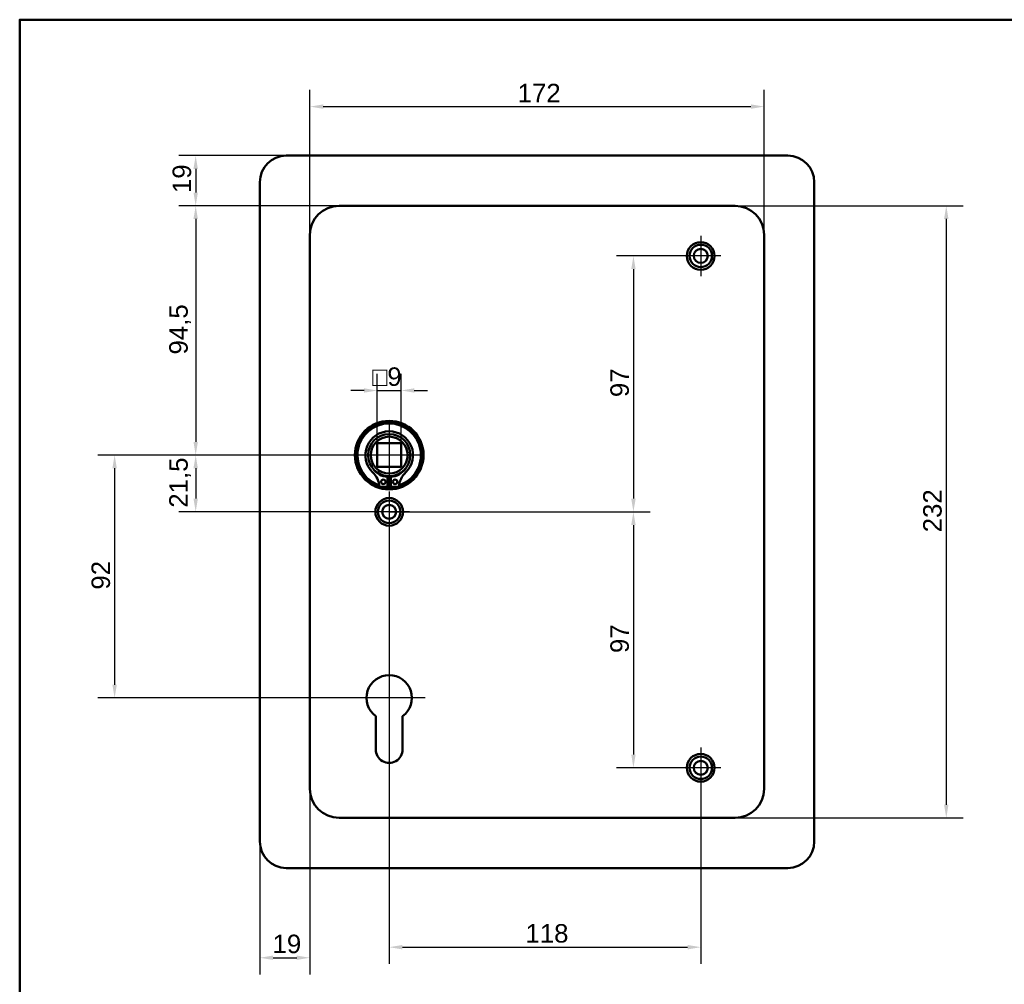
# Model space of a CAD drawing. Header units: millimetres. Extents: x 20 to 833, y 20 to 574.
# Tile 2 of 4: x 20 to 393, y 208 to 574. Entities that reach past the tile are written whole.
import ezdxf

# ---------------------------------------------------------------- set-up
doc = ezdxf.new("R2010")
doc.units = ezdxf.units.MM
doc.header["$LTSCALE"] = 2
for name, color, linetype, lineweight in [('Bemaßungen(DIN)', 7, 'Continuous', 25), ('Mittelpunktmarkierung(DIN)', 7, 'Continuous', 25), ('Sichtbare Kanten(DIN)', 7, 'Continuous', 50), ('Skizziergeometrie(DIN)', 7, 'Continuous', 50)]:
    doc.layers.add(name, color=color, linetype=linetype, lineweight=lineweight)
doc.styles.add('STANDARD-DIN~0', font='arial.ttf')
doc.dimstyles.new('CAD-LAN', dxfattribs={"dimscale": 2, "dimtxt": 3.5, "dimasz": 2.5, "dimexe": 3.175, "dimexo": 0, "dimgap": 0.8, "dimtad": 1, "dimrnd": 1e-08, "dimtxsty": 'STANDARD-DIN~0', "dimcen": 0.09, "dimdle": 10, "dimclrd": 250, "dimclre": 250, "dimclrt": 250, "dimadec": 0, "dimazin": 2, "dimtfac": 1, "dimtmove": 0, "dimatfit": 3, "dimfxl": 1, "dimtolj": 1, "dimtzin": 0, "dimlwd": 25, "dimlwe": 25, "dimarcsym": 0})

# ---------------------------------------------------------------- blocks, each defined once
blk = doc.blocks.new('Ränder Standardrahmen')
at = {"layer": 'Skizziergeometrie(DIN)', "flags": 128}
blk.add_lwpolyline([(10, 10), (10, 287), (410, 287), (410, 10), (10, 10)], dxfattribs=at)
blk = doc.blocks.new('*D8')
at = {"layer": 'Bemaßungen(DIN)', "color": 250, "linetype": 'Continuous', "lineweight": 25, "true_color": 0x3f3f3f, "transparency": 16777216}
for p, q in [((129.95, 492.46), (129.95, 547.41)), ((301.95, 492.46), (301.95, 547.41)), ((134.95, 541.06), (296.95, 541.06))]:
    blk.add_line(p, q, dxfattribs=at)
at = {"layer": 'Bemaßungen(DIN)', "color": 250, "linetype": 'Continuous', "true_color": 0x3f3f3f, "transparency": 16777216}
for points in [[(134.95, 541.89), (134.95, 540.23), (129.95, 541.06)], [(296.95, 541.89), (296.95, 540.23), (301.95, 541.06)]]:
    blk.add_solid(points, dxfattribs=at)
at = {"layer": 'Defpoints', "color": 0, "linetype": 'Continuous', "transparency": 16777216}
for p in [(301.95, 541.06), (129.95, 492.46), (301.95, 492.46)]:
    blk.add_point(p, dxfattribs=at)
at = {"layer": 'Bemaßungen(DIN)', "color": 250, "linetype": 'Continuous', "lineweight": 25, "true_color": 0x3f3f3f, "transparency": 16777216, "insert": (208.59, 549.69), "char_height": 7, "attachment_point": 1, "style": 'STANDARD-DIN~0'}
blk.add_mtext('\\A1;172', dxfattribs=at)
blk = doc.blocks.new('*D9')
at = {"layer": 'Bemaßungen(DIN)', "color": 250, "linetype": 'Continuous', "lineweight": 25, "true_color": 0x3f3f3f, "transparency": 16777216}
for p, q in [((290.95, 503.46), (377.3, 503.46)), ((370.95, 498.46), (370.95, 276.46)), ((290.95, 271.46), (377.3, 271.46))]:
    blk.add_line(p, q, dxfattribs=at)
at = {"layer": 'Bemaßungen(DIN)', "color": 250, "linetype": 'Continuous', "true_color": 0x3f3f3f, "transparency": 16777216}
for points in [[(370.12, 498.46), (371.79, 498.46), (370.95, 503.46)], [(370.12, 276.46), (371.79, 276.46), (370.95, 271.46)]]:
    blk.add_solid(points, dxfattribs=at)
at = {"layer": 'Defpoints', "color": 0, "linetype": 'Continuous', "transparency": 16777216}
for p in [(290.95, 503.46), (290.95, 271.46), (370.95, 271.46)]:
    blk.add_point(p, dxfattribs=at)
at = {"layer": 'Bemaßungen(DIN)', "color": 250, "linetype": 'Continuous', "lineweight": 25, "true_color": 0x3f3f3f, "transparency": 16777216, "insert": (362.2, 379.7), "char_height": 7, "attachment_point": 1, "rotation": 90, "style": 'STANDARD-DIN~0'}
blk.add_mtext('\\A1;232', dxfattribs=at)
blk = doc.blocks.new('*D10')
at = {"layer": 'Bemaßungen(DIN)', "color": 250, "linetype": 'Continuous', "lineweight": 25, "true_color": 0x3f3f3f, "transparency": 16777216}
for p, q in [((140.95, 503.46), (80.31, 503.46)), ((86.66, 498.46), (86.66, 413.96)), ((159.95, 408.96), (80.31, 408.96))]:
    blk.add_line(p, q, dxfattribs=at)
at = {"layer": 'Bemaßungen(DIN)', "color": 250, "linetype": 'Continuous', "true_color": 0x3f3f3f, "transparency": 16777216}
for points in [[(85.82, 498.46), (87.49, 498.46), (86.66, 503.46)], [(85.82, 413.96), (87.49, 413.96), (86.66, 408.96)]]:
    blk.add_solid(points, dxfattribs=at)
at = {"layer": 'Defpoints', "color": 0, "linetype": 'Continuous', "transparency": 16777216}
for p in [(140.95, 503.46), (86.66, 408.96), (159.95, 408.96)]:
    blk.add_point(p, dxfattribs=at)
at = {"layer": 'Bemaßungen(DIN)', "color": 250, "linetype": 'Continuous', "lineweight": 25, "true_color": 0x3f3f3f, "transparency": 16777216, "insert": (76.64, 447.09), "char_height": 7, "attachment_point": 1, "rotation": 90, "style": 'STANDARD-DIN~0'}
blk.add_mtext('\\A1;94,5', dxfattribs=at)
blk = doc.blocks.new('*D11')
at = {"layer": 'Bemaßungen(DIN)', "color": 250, "linetype": 'Continuous', "lineweight": 25, "true_color": 0x3f3f3f, "transparency": 16777216}
for p, q in [((159.95, 408.96), (80.31, 408.96)), ((86.66, 403.96), (86.66, 392.46)), ((159.95, 387.46), (80.31, 387.46))]:
    blk.add_line(p, q, dxfattribs=at)
at = {"layer": 'Bemaßungen(DIN)', "color": 250, "linetype": 'Continuous', "true_color": 0x3f3f3f, "transparency": 16777216}
for points in [[(85.82, 403.96), (87.49, 403.96), (86.66, 408.96)], [(85.82, 392.46), (87.49, 392.46), (86.66, 387.46)]]:
    blk.add_solid(points, dxfattribs=at)
at = {"layer": 'Defpoints', "color": 0, "linetype": 'Continuous', "transparency": 16777216}
for p in [(159.95, 408.96), (86.66, 387.46), (159.95, 387.46)]:
    blk.add_point(p, dxfattribs=at)
at = {"layer": 'Bemaßungen(DIN)', "color": 250, "linetype": 'Continuous', "lineweight": 25, "true_color": 0x3f3f3f, "transparency": 16777216, "insert": (76.64, 389.03), "char_height": 7, "attachment_point": 1, "rotation": 90, "style": 'STANDARD-DIN~0'}
blk.add_mtext('\\A1;21,5', dxfattribs=at)
blk = doc.blocks.new('*D12')
at = {"layer": 'Bemaßungen(DIN)', "color": 250, "linetype": 'Continuous', "lineweight": 25, "true_color": 0x3f3f3f, "transparency": 16777216}
for p, q in [((120.95, 522.46), (80.31, 522.46)), ((86.66, 517.46), (86.66, 508.46)), ((140.95, 503.46), (80.31, 503.46))]:
    blk.add_line(p, q, dxfattribs=at)
at = {"layer": 'Bemaßungen(DIN)', "color": 250, "linetype": 'Continuous', "true_color": 0x3f3f3f, "transparency": 16777216}
for points in [[(85.82, 517.46), (87.49, 517.46), (86.66, 522.46)], [(85.82, 508.46), (87.49, 508.46), (86.66, 503.46)]]:
    blk.add_solid(points, dxfattribs=at)
at = {"layer": 'Defpoints', "color": 0, "linetype": 'Continuous', "transparency": 16777216}
for p in [(120.95, 522.46), (86.66, 503.46), (140.95, 503.46)]:
    blk.add_point(p, dxfattribs=at)
at = {"layer": 'Bemaßungen(DIN)', "color": 250, "linetype": 'Continuous', "lineweight": 25, "true_color": 0x3f3f3f, "transparency": 16777216, "insert": (77.91, 508.27), "char_height": 7, "attachment_point": 1, "rotation": 90, "style": 'STANDARD-DIN~0'}
blk.add_mtext('\\A1;19', dxfattribs=at)
blk = doc.blocks.new('*D13')
at = {"layer": 'Bemaßungen(DIN)', "color": 250, "linetype": 'Continuous', "lineweight": 25, "true_color": 0x3f3f3f, "transparency": 16777216}
for p, q in [((129.95, 282.46), (129.95, 212.11)), ((110.95, 262.46), (110.95, 212.11)), ((115.95, 218.46), (124.95, 218.46))]:
    blk.add_line(p, q, dxfattribs=at)
at = {"layer": 'Bemaßungen(DIN)', "color": 250, "linetype": 'Continuous', "true_color": 0x3f3f3f, "transparency": 16777216}
for points in [[(115.95, 219.29), (115.95, 217.63), (110.95, 218.46)], [(124.95, 219.29), (124.95, 217.63), (129.95, 218.46)]]:
    blk.add_solid(points, dxfattribs=at)
at = {"layer": 'Defpoints', "color": 0, "linetype": 'Continuous', "transparency": 16777216}
for p in [(129.95, 282.46), (110.95, 262.46), (129.95, 218.46)]:
    blk.add_point(p, dxfattribs=at)
at = {"layer": 'Bemaßungen(DIN)', "color": 250, "linetype": 'Continuous', "lineweight": 25, "true_color": 0x3f3f3f, "transparency": 16777216, "insert": (115.76, 227.21), "char_height": 7, "attachment_point": 1, "style": 'STANDARD-DIN~0'}
blk.add_mtext('\\A1;19', dxfattribs=at)
blk = doc.blocks.new('*D14')
at = {"layer": 'Bemaßungen(DIN)', "color": 250, "linetype": 'Continuous', "lineweight": 25, "true_color": 0x3f3f3f, "transparency": 16777216}
for p, q in [((159.95, 379.81), (159.95, 216.11)), ((277.95, 282.81), (277.95, 216.11)), ((164.95, 222.46), (272.95, 222.46))]:
    blk.add_line(p, q, dxfattribs=at)
at = {"layer": 'Bemaßungen(DIN)', "color": 250, "linetype": 'Continuous', "true_color": 0x3f3f3f, "transparency": 16777216}
for points in [[(164.95, 223.29), (164.95, 221.63), (159.95, 222.46)], [(272.95, 223.29), (272.95, 221.63), (277.95, 222.46)]]:
    blk.add_solid(points, dxfattribs=at)
at = {"layer": 'Defpoints', "color": 0, "linetype": 'Continuous', "transparency": 16777216}
for p in [(159.95, 379.81), (277.95, 282.81), (277.95, 222.46)]:
    blk.add_point(p, dxfattribs=at)
at = {"layer": 'Bemaßungen(DIN)', "color": 250, "linetype": 'Continuous', "lineweight": 25, "true_color": 0x3f3f3f, "transparency": 16777216, "insert": (211.54, 231.21), "char_height": 7, "attachment_point": 1, "style": 'STANDARD-DIN~0'}
blk.add_mtext('\\A1;118', dxfattribs=at)
blk = doc.blocks.new('*D15')
at = {"layer": 'Bemaßungen(DIN)', "color": 250, "linetype": 'Continuous', "lineweight": 25, "true_color": 0x3f3f3f, "transparency": 16777216}
for p, q in [((167.6, 387.46), (258.81, 387.46)), ((252.46, 382.46), (252.46, 295.46)), ((270.3, 290.46), (246.11, 290.46))]:
    blk.add_line(p, q, dxfattribs=at)
at = {"layer": 'Bemaßungen(DIN)', "color": 250, "linetype": 'Continuous', "true_color": 0x3f3f3f, "transparency": 16777216}
for points in [[(251.63, 382.46), (253.3, 382.46), (252.46, 387.46)], [(251.63, 295.46), (253.3, 295.46), (252.46, 290.46)]]:
    blk.add_solid(points, dxfattribs=at)
at = {"layer": 'Defpoints', "color": 0, "linetype": 'Continuous', "transparency": 16777216}
for p in [(167.6, 387.46), (252.46, 290.46), (270.3, 290.46)]:
    blk.add_point(p, dxfattribs=at)
at = {"layer": 'Bemaßungen(DIN)', "color": 250, "linetype": 'Continuous', "lineweight": 25, "true_color": 0x3f3f3f, "transparency": 16777216, "insert": (243.72, 333.95), "char_height": 7, "attachment_point": 1, "rotation": 90, "style": 'STANDARD-DIN~0'}
blk.add_mtext('\\A1;97', dxfattribs=at)
blk = doc.blocks.new('*D16')
at = {"layer": 'Bemaßungen(DIN)', "color": 250, "linetype": 'Continuous', "lineweight": 25, "true_color": 0x3f3f3f, "transparency": 16777216}
for p, q in [((270.3, 484.46), (246.11, 484.46)), ((252.46, 479.46), (252.46, 392.46)), ((159.95, 387.46), (258.81, 387.46))]:
    blk.add_line(p, q, dxfattribs=at)
at = {"layer": 'Bemaßungen(DIN)', "color": 250, "linetype": 'Continuous', "true_color": 0x3f3f3f, "transparency": 16777216}
for points in [[(251.63, 479.46), (253.3, 479.46), (252.46, 484.46)], [(251.63, 392.46), (253.3, 392.46), (252.46, 387.46)]]:
    blk.add_solid(points, dxfattribs=at)
at = {"layer": 'Defpoints', "color": 0, "linetype": 'Continuous', "transparency": 16777216}
for p in [(270.3, 484.46), (159.95, 387.46), (252.46, 387.46)]:
    blk.add_point(p, dxfattribs=at)
at = {"layer": 'Bemaßungen(DIN)', "color": 250, "linetype": 'Continuous', "lineweight": 25, "true_color": 0x3f3f3f, "transparency": 16777216, "insert": (243.72, 430.95), "char_height": 7, "attachment_point": 1, "rotation": 90, "style": 'STANDARD-DIN~0'}
blk.add_mtext('\\A1;97', dxfattribs=at)
blk = doc.blocks.new('*D17')
at = {"layer": 'Bemaßungen(DIN)', "color": 250, "linetype": 'Continuous', "lineweight": 25, "true_color": 0x3f3f3f, "transparency": 16777216}
for p, q in [((159.95, 408.96), (49.6, 408.96)), ((55.95, 403.96), (55.95, 321.96)), ((159.95, 316.96), (49.6, 316.96))]:
    blk.add_line(p, q, dxfattribs=at)
at = {"layer": 'Bemaßungen(DIN)', "color": 250, "linetype": 'Continuous', "true_color": 0x3f3f3f, "transparency": 16777216}
for points in [[(55.12, 403.96), (56.79, 403.96), (55.95, 408.96)], [(55.12, 321.96), (56.79, 321.96), (55.95, 316.96)]]:
    blk.add_solid(points, dxfattribs=at)
at = {"layer": 'Defpoints', "color": 0, "linetype": 'Continuous', "transparency": 16777216}
for p in [(159.95, 408.96), (55.95, 316.96), (159.95, 316.96)]:
    blk.add_point(p, dxfattribs=at)
at = {"layer": 'Bemaßungen(DIN)', "color": 250, "linetype": 'Continuous', "lineweight": 25, "true_color": 0x3f3f3f, "transparency": 16777216, "insert": (47.2, 357.98), "char_height": 7, "attachment_point": 1, "rotation": 90, "style": 'STANDARD-DIN~0'}
blk.add_mtext('\\A1;92', dxfattribs=at)
blk = doc.blocks.new('*D18')
at = {"layer": 'Bemaßungen(DIN)', "color": 250, "linetype": 'Continuous', "lineweight": 25, "true_color": 0x3f3f3f, "transparency": 16777216}
for p, q in [((155.45, 413.46), (155.45, 439.81)), ((164.45, 413.46), (164.45, 439.81)), ((150.45, 433.46), (145.45, 433.46)), ((155.45, 433.46), (164.45, 433.46)), ((169.45, 433.46), (174.45, 433.46))]:
    blk.add_line(p, q, dxfattribs=at)
at = {"layer": 'Bemaßungen(DIN)', "color": 250, "linetype": 'Continuous', "true_color": 0x3f3f3f, "transparency": 16777216}
for points in [[(150.45, 434.29), (150.45, 432.63), (155.45, 433.46)], [(169.45, 434.29), (169.45, 432.63), (164.45, 433.46)]]:
    blk.add_solid(points, dxfattribs=at)
at = {"layer": 'Defpoints', "color": 0, "linetype": 'Continuous', "transparency": 16777216}
for p in [(164.45, 433.46), (155.45, 413.46), (164.45, 413.46)]:
    blk.add_point(p, dxfattribs=at)
at = {"layer": 'Bemaßungen(DIN)', "color": 250, "linetype": 'Continuous', "lineweight": 25, "true_color": 0x3f3f3f, "transparency": 16777216, "insert": (153.58, 442.21), "char_height": 7, "attachment_point": 1, "style": 'STANDARD-DIN~0'}
blk.add_mtext('\\A1;\\fAIGDT|b0|i0;\\H7.0000;o\\fArial|b0|i0;\\H7.0000;9', dxfattribs=at)

msp = doc.modelspace()

# ---------------------------------------------------------------- linework, layer by layer
at = {"layer": 'Mittelpunktmarkierung(DIN)', "linetype": 'Continuous'}
for p, q in [((277.953, 492.111), (277.953, 476.811)), ((285.603, 484.461), (270.303, 484.461)), ((159.953, 420.961), (159.953, 396.961)), ((171.953, 408.961), (147.953, 408.961)), ((159.953, 395.111), (159.953, 379.811)), ((167.603, 387.461), (152.303, 387.461)), ((159.953, 330.561), (159.953, 306.961)), ((173.553, 316.961), (146.353, 316.961)), ((277.953, 298.111), (277.953, 282.811)), ((285.603, 290.461), (270.303, 290.461))]:
    msp.add_line(p, q, dxfattribs=at)
at = {"layer": 'Sichtbare Kanten(DIN)'}
for p, q in [((120.953, 522.461), (310.953, 522.461)), ((110.953, 262.461), (110.953, 512.461)), ((320.953, 512.461), (320.953, 262.461)), ((290.953, 503.461), (140.953, 503.461)), ((129.953, 492.461), (129.953, 282.461)), ((301.953, 282.461), (301.953, 492.461)), ((155.453, 404.461), (155.453, 413.461)), ((155.453, 413.461), (164.453, 413.461)), ((164.453, 413.461), (164.453, 404.461)), ((164.453, 404.461), (155.453, 404.461)), ((159.336, 400.703), (159.336, 397.003)), ((160.57, 397.003), (160.57, 400.703)), ((159.336, 397.003), (156.312, 397.003)), ((163.593, 397.003), (160.57, 397.003)), ((154.853, 297.455), (154.896, 310.005)), ((165.033, 310.022), (165.053, 297.446)), ((140.953, 271.461), (290.953, 271.461)), ((310.953, 252.461), (120.953, 252.461))]:
    msp.add_line(p, q, dxfattribs=at)
for centre, radius in [((277.953, 484.461), 5.25), ((277.953, 484.461), 4.25), ((277.953, 484.461), 2.65), ((159.953, 408.961), 13), ((159.953, 408.961), 12.5), ((159.953, 408.961), 8), ((159.953, 408.961), 7), ((157.721, 398.853), 0.85), ((162.185, 398.853), 0.85), ((159.953, 387.461), 5.25), ((159.953, 387.461), 4.25), ((159.953, 387.461), 2.65), ((277.953, 290.461), 5.25), ((277.953, 290.461), 4.25), ((277.953, 290.461), 2.65)]:
    msp.add_circle(centre, radius, dxfattribs=at)
for centre, radius, start, end in [((120.953, 512.461), 10, 90, 180), ((310.953, 512.461), 10, 0, 90), ((140.953, 492.461), 11, 90, 180), ((290.953, 492.461), 11, 0, 90), ((159.953, 408.961), 12, 288.17213, 251.82787), ((159.953, 408.961), 9.017, 314.1409, 225.8591), ((159.953, 408.228), 7.55, 215.6871, 265.31499), ((159.953, 408.228), 7.55, 274.68501, 324.3129), ((147.63, 396.263), 8.678, 4.96705, 45.8591), ((159.953, 408.961), 8.2, 243.63056, 296.36944), ((159.953, 408.961), 9, 266.0711, 273.9289), ((172.276, 396.263), 8.678, 134.1409, 175.03295), ((159.953, 408.961), 12, 265.21102, 274.78898), ((159.953, 316.961), 8.6, 306.20625, 233.98041), ((159.953, 297.438), 5.1, 179.80533, 0.09125), ((140.953, 282.461), 11, 180, 270), ((290.953, 282.461), 11, 270, 0), ((120.953, 262.461), 10, 180, 270), ((310.953, 262.461), 10, 270, 0)]:
    msp.add_arc(centre, radius, start, end, dxfattribs=at)

# ---------------------------------------------------------------- block references
at = {"xscale": 2, "yscale": 2, "zscale": 2}
msp.add_blockref('Ränder Standardrahmen', (0, 0), dxfattribs=at)

# ---------------------------------------------------------------- dimensions: what is measured, and where the dimension line sits
at = {"layer": 'Bemaßungen(DIN)', "color": 250, "linetype": 'Continuous', "lineweight": 25, "true_color": 0x3f3f3f}
for base, p1, p2, angle, picture, middle in [((301.953, 541.059), (129.953, 492.461), (301.953, 492.461), 180, '*D8', (215.953, 541.059)), ((86.657, 503.461), (120.953, 522.461), (140.953, 503.461), 270, '*D12', (86.657, 512.961)), ((86.657, 408.961), (140.953, 503.461), (159.953, 408.961), 90, '*D10', (86.657, 456.211)), ((370.953, 271.461), (290.953, 503.461), (290.953, 271.461), 90, '*D9', (370.953, 387.461)), ((252.463, 387.461), (270.303, 484.461), (159.953, 387.461), 90, '*D16', (252.463, 435.961)), ((55.953, 316.961), (159.953, 408.961), (159.953, 316.961), 90, '*D17', (55.953, 362.961)), ((86.657, 387.461), (159.953, 408.961), (159.953, 387.461), 90, '*D11', (86.657, 398.211)), ((252.463, 290.461), (167.603, 387.461), (270.303, 290.461), 90, '*D15', (252.463, 338.961)), ((277.953, 222.461), (159.953, 379.811), (277.953, 282.811), 180, '*D14', (218.953, 222.461)), ((129.953, 218.461), (110.953, 262.461), (129.953, 282.461), 180, '*D13', (120.453, 218.461))]:
    dim = msp.add_linear_dim(base=base, p1=p1, p2=p2, angle=angle, dimstyle='CAD-LAN', override={"dimgap": 0.8, "dimdec": 2, "dimtol": 0, "dimlim": 0, "dimtp": 0, "dimtm": 0, "dimtdec": 2, "dimtofl": 0, "dimatfit": 1}, dxfattribs=at)
    dim.commit()
    dim.dimension.update_dxf_attribs({"geometry": picture, "text_midpoint": middle, "dimtype": 160})
dim = msp.add_linear_dim(base=(164.453, 433.461), p1=(155.453, 413.461), p2=(164.453, 413.461), angle=180, text='\\fAIGDT|b0|i0;\\H7.0000;o\\fArial|b0|i0;\\H7.0000;<>', dimstyle='CAD-LAN', override={"dimgap": 0.8, "dimdec": 2, "dimtol": 0, "dimlim": 0, "dimtp": 0, "dimtm": 0, "dimtdec": 2, "dimtofl": 1, "dimatfit": 1}, dxfattribs=at)
dim.commit()
dim.dimension.update_dxf_attribs({"geometry": '*D18', "text_midpoint": (159.953, 433.461), "dimtype": 160})

doc.saveas('drawing.dxf')
